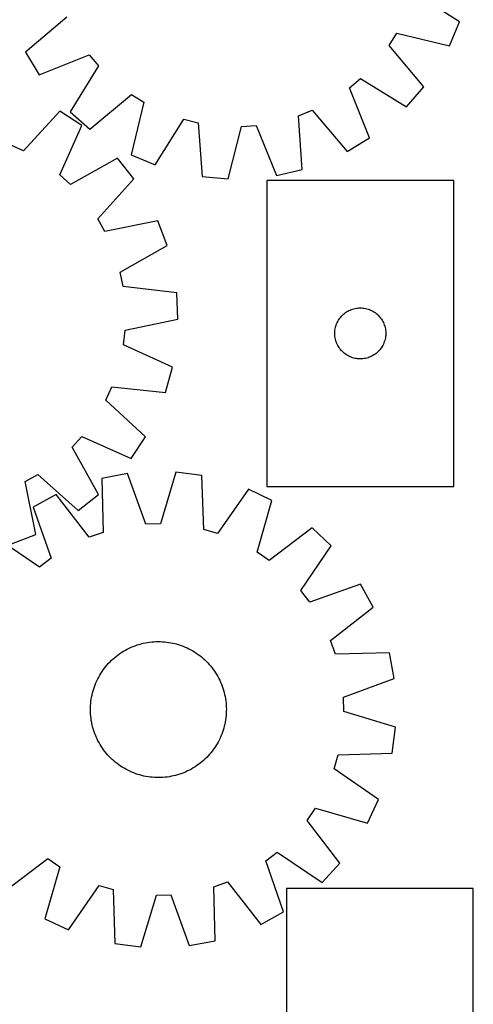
# Model space of a CAD drawing. Header units: millimetres. Extents: x 7 to 1493, y 7 to 2993.
# Tile 12 of 14: x 1226 to 1493, y 2115 to 2694. Entities that reach past the tile are written whole.
import ezdxf

# ---------------------------------------------------------------- set-up
doc = ezdxf.new("R2010")
doc.units = ezdxf.units.MM
doc.layers.add('CUT', color=7, linetype='CONTINUOUS', true_color=0x000000)

msp = doc.modelspace()

# ---------------------------------------------------------------- linework, layer by layer
at = {"layer": 'CUT'}
for p, q in [((1485.227293, 2693.050678), (1458.374745, 2710.018749)), ((1253.979746, 2695.62781), (1229.769685, 2675.064549)), ((1479.22226, 2678.88487), (1485.227293, 2693.050678)), ((1443.815684, 2679.110812), (1448.355916, 2686.38444)), ((1448.355916, 2686.38444), (1479.22226, 2678.88487)), ((1464.110553, 2654.675324), (1443.815684, 2679.110812)), ((1229.769685, 2675.064549), (1237.700394, 2661.879922)), ((1237.700394, 2661.879922), (1267.211383, 2673.630508)), ((1267.211383, 2673.630508), (1272.726006, 2667.064817)), ((1272.726006, 2667.064817), (1256.055267, 2640.026673)), ((1420.418116, 2654.214614), (1426.983808, 2659.729237)), ((1426.983808, 2659.729237), (1454.021951, 2643.058497)), ((1432.168702, 2624.703625), (1420.418116, 2654.214614)), ((1454.021951, 2643.058497), (1464.110553, 2654.675324)), ((1267.672093, 2629.938072), (1292.107581, 2650.23294)), ((1292.107581, 2650.23294), (1299.38121, 2645.692709)), ((1250.025516, 2640.487463), (1228.471075, 2617.155494)), ((1262.868144, 2632.014125), (1250.025516, 2640.487463)), ((1299.38121, 2645.692709), (1291.88164, 2614.826365)), ((1390.472359, 2637.767169), (1398.420815, 2640.982977)), ((1398.420815, 2640.982977), (1418.984075, 2616.772915)), ((1256.055267, 2640.026673), (1267.672093, 2629.938072)), ((1306.047448, 2608.821331), (1323.015518, 2635.673879)), ((1323.015518, 2635.673879), (1331.336159, 2633.603537)), ((1392.528433, 2606.069419), (1390.472359, 2637.767169)), ((1249.897782, 2603.018531), (1262.868144, 2632.014125)), ((1331.336159, 2633.603537), (1333.741869, 2601.930405)), ((1349.070011, 2600.596754), (1356.909711, 2631.378467)), ((1356.909711, 2631.378467), (1365.462881, 2631.980674)), ((1365.462881, 2631.980674), (1377.538383, 2602.601141)), ((1418.984075, 2616.772915), (1432.168702, 2624.703625)), ((1228.471075, 2617.155494), (1220.663557, 2620.699791)), ((1283.937392, 2612.764381), (1256.227925, 2597.235049)), ((1293.53305, 2600.737167), (1283.937392, 2612.764381)), ((1291.88164, 2614.826365), (1306.047448, 2608.821331)), ((1377.538383, 2602.601141), (1392.528433, 2606.069419)), ((1256.227925, 2597.235049), (1249.897782, 2603.018531)), ((1272.237372, 2577.168781), (1293.53305, 2600.737167)), ((1333.741869, 2601.930405), (1349.070011, 2600.596754)), ((1481.776664, 2599.754425), (1371.776664, 2599.754425)), ((1371.776664, 2599.754425), (1371.776664, 2419.754425)), ((1481.776664, 2419.754425), (1481.776664, 2599.754425)), ((1276.470501, 2569.712241), (1272.237372, 2577.168781)), ((1307.622598, 2575.918818), (1276.470501, 2569.712241)), ((1313.031998, 2561.515036), (1307.622598, 2575.918818)), ((1285.495573, 2545.680895), (1313.031998, 2561.515036)), ((1287.21732, 2537.281195), (1285.495573, 2545.680895)), ((1318.762663, 2533.557473), (1287.21732, 2537.281195)), ((1319.456295, 2518.187066), (1318.762663, 2533.557473)), ((1424.468306, 2524.575744), (1425.234349, 2524.674924)), ((1425.234349, 2524.674924), (1426.004483, 2524.734537)), ((1426.004483, 2524.734537), (1426.776664, 2524.754425)), ((1426.776664, 2524.754425), (1427.548846, 2524.734537)), ((1427.548846, 2524.734537), (1428.318979, 2524.674924)), ((1428.318979, 2524.674924), (1429.085023, 2524.575744)), ((1414.779076, 2518.75764), (1415.258458, 2519.363323)), ((1415.258458, 2519.363323), (1415.768384, 2519.943526)), ((1415.768384, 2519.943526), (1416.307502, 2520.496708)), ((1416.307502, 2520.496708), (1416.874383, 2521.021404)), ((1416.874383, 2521.021404), (1417.467522, 2521.516223)), ((1417.467522, 2521.516223), (1418.085348, 2521.979851)), ((1418.085348, 2521.979851), (1418.726221, 2522.411059)), ((1418.726221, 2522.411059), (1419.388443, 2522.808704)), ((1419.388443, 2522.808704), (1420.070257, 2523.171732)), ((1420.070257, 2523.171732), (1420.769856, 2523.499179)), ((1420.769856, 2523.499179), (1421.485383, 2523.790178)), ((1421.485383, 2523.790178), (1422.214942, 2524.043956)), ((1422.214942, 2524.043956), (1422.956598, 2524.259841)), ((1422.956598, 2524.259841), (1423.708383, 2524.437261)), ((1423.708383, 2524.437261), (1424.468306, 2524.575744)), ((1429.085023, 2524.575744), (1429.844945, 2524.437261)), ((1429.844945, 2524.437261), (1430.596731, 2524.259841)), ((1430.596731, 2524.259841), (1431.338387, 2524.043956)), ((1431.338387, 2524.043956), (1432.067946, 2523.790178)), ((1432.067946, 2523.790178), (1432.783473, 2523.499179)), ((1432.783473, 2523.499179), (1433.483071, 2523.171732)), ((1433.483071, 2523.171732), (1434.164885, 2522.808704)), ((1434.164885, 2522.808704), (1434.827107, 2522.411059)), ((1434.827107, 2522.411059), (1435.467981, 2521.979851)), ((1435.467981, 2521.979851), (1436.085807, 2521.516223)), ((1436.085807, 2521.516223), (1436.678946, 2521.021404)), ((1436.678946, 2521.021404), (1437.245827, 2520.496708)), ((1437.245827, 2520.496708), (1437.784945, 2519.943526)), ((1437.784945, 2519.943526), (1438.294871, 2519.363323)), ((1438.294871, 2519.363323), (1438.774253, 2518.75764)), ((1288.374579, 2511.637126), (1319.456295, 2518.187066)), ((1412.019695, 2512.443637), (1412.177699, 2513.199742)), ((1412.177699, 2513.199742), (1412.374416, 2513.94671)), ((1412.374416, 2513.94671), (1412.609326, 2514.682561)), ((1412.609326, 2514.682561), (1412.881805, 2515.405344)), ((1412.881805, 2515.405344), (1413.19113, 2516.113141)), ((1413.19113, 2516.113141), (1413.536482, 2516.804077)), ((1413.536482, 2516.804077), (1413.916945, 2517.476317)), ((1413.916945, 2517.476317), (1414.331509, 2518.128081)), ((1414.331509, 2518.128081), (1414.779076, 2518.75764)), ((1438.774253, 2518.75764), (1439.22182, 2518.128081)), ((1439.22182, 2518.128081), (1439.636384, 2517.476317)), ((1439.636384, 2517.476317), (1440.016846, 2516.804077)), ((1440.016846, 2516.804077), (1440.362198, 2516.113141)), ((1440.362198, 2516.113141), (1440.671524, 2515.405344)), ((1440.671524, 2515.405344), (1440.944003, 2514.682561)), ((1440.944003, 2514.682561), (1441.178912, 2513.94671)), ((1441.178912, 2513.94671), (1441.37563, 2513.199742)), ((1441.37563, 2513.199742), (1441.533634, 2512.443637)), ((1287.416408, 2503.116488), (1288.374579, 2511.637126)), ((1411.781637, 2510.140644), (1411.821401, 2510.912057)), ((1411.781637, 2509.368207), (1411.781637, 2510.140644)), ((1411.821401, 2508.596794), (1411.781637, 2509.368207)), ((1411.821401, 2510.912057), (1411.900824, 2511.680401)), ((1411.900824, 2507.82845), (1411.821401, 2508.596794)), ((1411.900824, 2511.680401), (1412.019695, 2512.443637)), ((1412.019695, 2507.065214), (1411.900824, 2507.82845)), ((1441.533634, 2512.443637), (1441.652504, 2511.680401)), ((1441.652504, 2507.82845), (1441.533634, 2507.065214)), ((1441.652504, 2511.680401), (1441.731927, 2510.912057)), ((1441.731927, 2508.596794), (1441.652504, 2507.82845)), ((1441.731927, 2510.912057), (1441.771691, 2510.140644)), ((1441.771691, 2509.368207), (1441.731927, 2508.596794)), ((1441.771691, 2510.140644), (1441.771691, 2509.368207)), ((1316.267119, 2489.826971), (1287.416408, 2503.116488)), ((1412.177699, 2506.309109), (1412.019695, 2507.065214)), ((1412.374416, 2505.562141), (1412.177699, 2506.309109)), ((1412.609326, 2504.82629), (1412.374416, 2505.562141)), ((1412.881805, 2504.103507), (1412.609326, 2504.82629)), ((1413.19113, 2503.39571), (1412.881805, 2504.103507)), ((1413.536482, 2502.704774), (1413.19113, 2503.39571)), ((1413.916945, 2502.032533), (1413.536482, 2502.704774)), ((1414.331509, 2501.38077), (1413.916945, 2502.032533)), ((1439.636384, 2502.032533), (1439.22182, 2501.38077)), ((1440.016846, 2502.704774), (1439.636384, 2502.032533)), ((1440.362198, 2503.39571), (1440.016846, 2502.704774)), ((1440.671524, 2504.103507), (1440.362198, 2503.39571)), ((1440.944003, 2504.82629), (1440.671524, 2504.103507)), ((1441.178912, 2505.562141), (1440.944003, 2504.82629)), ((1441.37563, 2506.309109), (1441.178912, 2505.562141)), ((1441.533634, 2507.065214), (1441.37563, 2506.309109)), ((1414.779076, 2500.751211), (1414.331509, 2501.38077)), ((1415.258458, 2500.145528), (1414.779076, 2500.751211)), ((1415.768384, 2499.565325), (1415.258458, 2500.145528)), ((1416.307502, 2499.012143), (1415.768384, 2499.565325)), ((1416.874383, 2498.487446), (1416.307502, 2499.012143)), ((1417.467522, 2497.992628), (1416.874383, 2498.487446)), ((1418.085348, 2497.529), (1417.467522, 2497.992628)), ((1418.726221, 2497.097792), (1418.085348, 2497.529)), ((1419.388443, 2496.700147), (1418.726221, 2497.097792)), ((1420.070257, 2496.337119), (1419.388443, 2496.700147)), ((1420.769856, 2496.009672), (1420.070257, 2496.337119)), ((1421.485383, 2495.718673), (1420.769856, 2496.009672)), ((1422.214942, 2495.464895), (1421.485383, 2495.718673)), ((1432.067946, 2495.718673), (1431.338387, 2495.464895)), ((1432.783473, 2496.009672), (1432.067946, 2495.718673)), ((1433.483071, 2496.337119), (1432.783473, 2496.009672)), ((1434.164885, 2496.700147), (1433.483071, 2496.337119)), ((1434.827107, 2497.097792), (1434.164885, 2496.700147)), ((1435.467981, 2497.529), (1434.827107, 2497.097792)), ((1436.085807, 2497.992628), (1435.467981, 2497.529)), ((1436.678946, 2498.487446), (1436.085807, 2497.992628)), ((1437.245827, 2499.012143), (1436.678946, 2498.487446)), ((1437.784945, 2499.565325), (1437.245827, 2499.012143)), ((1438.294871, 2500.145528), (1437.784945, 2499.565325)), ((1438.774253, 2500.751211), (1438.294871, 2500.145528)), ((1439.22182, 2501.38077), (1438.774253, 2500.751211)), ((1422.956598, 2495.24901), (1422.214942, 2495.464895)), ((1423.708383, 2495.07159), (1422.956598, 2495.24901)), ((1424.468306, 2494.933107), (1423.708383, 2495.07159)), ((1425.234349, 2494.833927), (1424.468306, 2494.933107)), ((1426.004483, 2494.774314), (1425.234349, 2494.833927)), ((1426.776664, 2494.754425), (1426.004483, 2494.774314)), ((1427.548846, 2494.774314), (1426.776664, 2494.754425)), ((1428.318979, 2494.833927), (1427.548846, 2494.774314)), ((1429.085023, 2494.933107), (1428.318979, 2494.833927)), ((1429.844945, 2495.07159), (1429.085023, 2494.933107)), ((1430.596731, 2495.24901), (1429.844945, 2495.07159)), ((1431.338387, 2495.464895), (1430.596731, 2495.24901)), ((1312.177084, 2474.994501), (1316.267119, 2489.826971)), ((1277.048277, 2470.562399), (1280.592574, 2478.369917)), ((1280.592574, 2478.369917), (1312.177084, 2474.994501)), ((1300.380246, 2449.007958), (1277.048277, 2470.562399)), ((1257.127832, 2442.80555), (1262.911314, 2449.135692)), ((1262.911314, 2449.135692), (1291.906908, 2436.16533)), ((1291.906908, 2436.16533), (1300.380246, 2449.007958)), ((1272.657164, 2415.096082), (1257.127832, 2442.80555)), ((1229.605024, 2422.562973), (1237.061564, 2426.796102)), ((1237.061564, 2426.796102), (1260.62995, 2405.500424)), ((1289.752393, 2427.339125), (1274.629875, 2424.503635)), ((1300.583011, 2397.47824), (1289.752393, 2427.339125)), ((1318.279837, 2428.145796), (1309.153929, 2397.7206)), ((1333.538421, 2426.169392), (1318.279837, 2428.145796)), ((1334.61143, 2394.423158), (1333.538421, 2426.169392)), ((1235.811601, 2391.410876), (1229.605024, 2422.562973)), ((1274.629875, 2424.503635), (1275.352523, 2392.747494)), ((1247.747938, 2414.920981), (1234.241783, 2407.551154)), ((1267.275989, 2389.868436), (1247.747938, 2414.920981)), ((1260.62995, 2405.500424), (1272.657164, 2415.096082)), ((1360.918908, 2418.121117), (1342.837751, 2392.005097)), ((1374.819941, 2411.526283), (1360.918908, 2418.121117)), ((1371.776664, 2419.754425), (1481.776664, 2419.754425)), ((1366.030308, 2381.002242), (1374.819941, 2411.526283)), ((1234.241783, 2407.551154), (1244.742249, 2377.572579)), ((1309.153929, 2397.7206), (1300.583011, 2397.47824)), ((1221.407819, 2386.001476), (1235.811601, 2391.410876)), ((1275.352523, 2392.747494), (1267.275989, 2389.868436)), ((1342.837751, 2392.005097), (1334.61143, 2394.423158)), ((1398.373278, 2395.410882), (1373.106782, 2376.160456)), ((1409.556031, 2384.843168), (1398.373278, 2395.410882)), ((1237.950687, 2372.338647), (1211.636745, 2390.130533)), ((1373.106782, 2376.160456), (1366.030308, 2381.002242)), ((1391.764145, 2358.529226), (1409.556031, 2384.843168)), ((1244.742249, 2377.572579), (1237.950687, 2372.338647)), ((1396.998077, 2351.737663), (1391.764145, 2358.529226)), ((1426.976652, 2362.238129), (1396.998077, 2351.737663)), ((1434.346479, 2348.731975), (1426.976652, 2362.238129)), ((1409.293934, 2329.203924), (1434.346479, 2348.731975)), ((1299.043307, 2327.522369), (1300.272571, 2327.782978)), ((1300.272571, 2327.782978), (1301.509414, 2328.004846)), ((1301.509414, 2328.004846), (1302.752616, 2328.187755)), ((1302.752616, 2328.187755), (1304.00095, 2328.331524)), ((1304.00095, 2328.331524), (1305.253183, 2328.436011)), ((1305.253183, 2328.436011), (1306.508081, 2328.501112)), ((1306.508081, 2328.501112), (1307.764405, 2328.526764)), ((1307.764405, 2328.526764), (1309.020914, 2328.512941)), ((1309.020914, 2328.512941), (1310.276369, 2328.459658)), ((1310.276369, 2328.459658), (1311.529531, 2328.366965)), ((1311.529531, 2328.366965), (1312.779163, 2328.234956)), ((1312.779163, 2328.234956), (1314.024032, 2328.06376)), ((1314.024032, 2328.06376), (1315.26291, 2327.853546)), ((1315.26291, 2327.853546), (1316.494573, 2327.604522)), ((1412.172992, 2321.12739), (1409.293934, 2329.203924)), ((1285.31388, 2321.504223), (1286.360884, 2322.199054)), ((1286.360884, 2322.199054), (1287.429196, 2322.860654)), ((1287.429196, 2322.860654), (1288.517763, 2323.488372)), ((1288.517763, 2323.488372), (1289.62551, 2324.081587)), ((1289.62551, 2324.081587), (1290.751343, 2324.639714)), ((1290.751343, 2324.639714), (1291.894152, 2325.162202)), ((1291.894152, 2325.162202), (1293.052809, 2325.648537)), ((1293.052809, 2325.648537), (1294.22617, 2326.098237)), ((1294.22617, 2326.098237), (1295.413078, 2326.510858)), ((1295.413078, 2326.510858), (1296.612361, 2326.885995)), ((1296.612361, 2326.885995), (1297.822835, 2327.223276)), ((1297.822835, 2327.223276), (1299.043307, 2327.522369)), ((1316.494573, 2327.604522), (1317.717806, 2327.316933)), ((1317.717806, 2327.316933), (1318.931402, 2326.991063)), ((1318.931402, 2326.991063), (1320.134164, 2326.627234)), ((1320.134164, 2326.627234), (1321.324904, 2326.225805)), ((1321.324904, 2326.225805), (1322.502447, 2325.787173)), ((1322.502447, 2325.787173), (1323.665631, 2325.311769)), ((1323.665631, 2325.311769), (1324.813309, 2324.800063)), ((1324.813309, 2324.800063), (1325.944347, 2324.25256)), ((1325.944347, 2324.25256), (1327.05763, 2323.6698)), ((1327.05763, 2323.6698), (1328.152058, 2323.052359)), ((1328.152058, 2323.052359), (1329.226552, 2322.400846)), ((1329.226552, 2322.400846), (1330.280052, 2321.715904)), ((1278.665383, 2315.771523), (1279.535599, 2316.678017)), ((1279.535599, 2316.678017), (1280.433859, 2317.556729)), ((1280.433859, 2317.556729), (1281.359278, 2318.406792)), ((1281.359278, 2318.406792), (1282.31094, 2319.227368)), ((1282.31094, 2319.227368), (1283.287908, 2320.017647)), ((1283.287908, 2320.017647), (1284.289217, 2320.776848)), ((1284.289217, 2320.776848), (1285.31388, 2321.504223)), ((1330.280052, 2321.715904), (1331.311517, 2320.998209)), ((1331.311517, 2320.998209), (1332.319929, 2320.248468)), ((1332.319929, 2320.248468), (1333.304294, 2319.467423)), ((1333.304294, 2319.467423), (1334.263641, 2318.655843)), ((1334.263641, 2318.655843), (1335.197021, 2317.81453)), ((1335.197021, 2317.81453), (1336.103515, 2316.944314)), ((1336.103515, 2316.944314), (1336.982227, 2316.046053)), ((1443.929133, 2321.850037), (1412.172992, 2321.12739)), ((1446.764623, 2306.72752), (1443.929133, 2321.850037)), ((1274.079066, 2309.801054), (1274.764008, 2310.854554)), ((1274.764008, 2310.854554), (1275.481704, 2311.886019)), ((1275.481704, 2311.886019), (1276.231444, 2312.894431)), ((1276.231444, 2312.894431), (1277.01249, 2313.878796)), ((1277.01249, 2313.878796), (1277.82407, 2314.838143)), ((1277.82407, 2314.838143), (1278.665383, 2315.771523)), ((1336.982227, 2316.046053), (1337.83229, 2315.120635)), ((1337.83229, 2315.120635), (1338.652866, 2314.168972)), ((1338.652866, 2314.168972), (1339.443145, 2313.192004)), ((1339.443145, 2313.192004), (1340.202346, 2312.190695)), ((1340.202346, 2312.190695), (1340.929721, 2311.166033)), ((1340.929721, 2311.166033), (1341.624552, 2310.119029)), ((1271.168144, 2304.240133), (1271.67985, 2305.387811)), ((1271.67985, 2305.387811), (1272.227353, 2306.518849)), ((1272.227353, 2306.518849), (1272.810112, 2307.632132)), ((1272.810112, 2307.632132), (1273.427553, 2308.72656)), ((1273.427553, 2308.72656), (1274.079066, 2309.801054)), ((1341.624552, 2310.119029), (1342.286152, 2309.050716)), ((1342.286152, 2309.050716), (1342.91387, 2307.962149)), ((1342.91387, 2307.962149), (1343.507085, 2306.854403)), ((1343.507085, 2306.854403), (1344.065212, 2305.728569)), ((1344.065212, 2305.728569), (1344.5877, 2304.58576)), ((1344.5877, 2304.58576), (1345.074035, 2303.427103)), ((1416.903738, 2295.896901), (1446.764623, 2306.72752)), ((1269.16298, 2298.292308), (1269.488849, 2299.505904)), ((1269.488849, 2299.505904), (1269.852678, 2300.708666)), ((1269.852678, 2300.708666), (1270.254107, 2301.899406)), ((1270.254107, 2301.899406), (1270.69274, 2303.076949)), ((1270.69274, 2303.076949), (1271.168144, 2304.240133)), ((1345.074035, 2303.427103), (1345.523734, 2302.253742)), ((1345.523734, 2302.253742), (1345.936356, 2301.066834)), ((1345.936356, 2301.066834), (1346.311493, 2299.867551)), ((1346.311493, 2299.867551), (1346.648774, 2298.657077)), ((1268.112947, 2292.104033), (1268.244957, 2293.353666)), ((1268.244957, 2293.353666), (1268.416153, 2294.598534)), ((1268.416153, 2294.598534), (1268.626367, 2295.837412)), ((1268.626367, 2295.837412), (1268.875391, 2297.069075)), ((1268.875391, 2297.069075), (1269.16298, 2298.292308)), ((1346.648774, 2298.657077), (1346.947867, 2297.436606)), ((1346.947867, 2297.436606), (1347.208476, 2296.207342)), ((1347.208476, 2296.207342), (1347.430344, 2294.970499)), ((1347.430344, 2294.970499), (1347.613253, 2293.727297)), ((1347.613253, 2293.727297), (1347.757022, 2292.478963)), ((1417.146098, 2287.325984), (1416.903738, 2295.896901)), ((1267.953148, 2288.338907), (1267.966971, 2289.595416)), ((1267.9788, 2287.082583), (1267.953148, 2288.338907)), ((1267.966971, 2289.595416), (1268.020255, 2290.850871)), ((1268.020255, 2290.850871), (1268.112947, 2292.104033)), ((1347.757022, 2292.478963), (1347.861508, 2291.226729)), ((1347.861508, 2291.226729), (1347.92661, 2289.971831)), ((1347.938439, 2287.458998), (1347.885155, 2286.203543)), ((1347.92661, 2289.971831), (1347.952262, 2288.715508)), ((1347.952262, 2288.715508), (1347.938439, 2287.458998)), ((1447.571294, 2278.200075), (1417.146098, 2287.325984)), ((1268.043902, 2285.827686), (1267.9788, 2287.082583)), ((1268.148388, 2284.575452), (1268.043902, 2285.827686)), ((1268.292157, 2283.327118), (1268.148388, 2284.575452)), ((1268.475066, 2282.083916), (1268.292157, 2283.327118)), ((1268.696934, 2280.847073), (1268.475066, 2282.083916)), ((1347.489258, 2282.45588), (1347.279044, 2281.217003)), ((1347.660454, 2283.700749), (1347.489258, 2282.45588)), ((1347.792463, 2284.950381), (1347.660454, 2283.700749)), ((1347.885155, 2286.203543), (1347.792463, 2284.950381)), ((1268.957544, 2279.617809), (1268.696934, 2280.847073)), ((1269.256636, 2278.397337), (1268.957544, 2279.617809)), ((1269.593917, 2277.186863), (1269.256636, 2278.397337)), ((1269.969054, 2275.98758), (1269.593917, 2277.186863)), ((1270.381676, 2274.800672), (1269.969054, 2275.98758)), ((1346.052732, 2276.345749), (1345.651303, 2275.155009)), ((1346.416561, 2277.54851), (1346.052732, 2276.345749)), ((1346.742431, 2278.762106), (1346.416561, 2277.54851)), ((1347.03002, 2279.98534), (1346.742431, 2278.762106)), ((1347.279044, 2281.217003), (1347.03002, 2279.98534)), ((1445.59489, 2262.941491), (1447.571294, 2278.200075)), ((1270.831376, 2273.627311), (1270.381676, 2274.800672)), ((1271.31771, 2272.468654), (1270.831376, 2273.627311)), ((1271.840198, 2271.325845), (1271.31771, 2272.468654)), ((1272.398326, 2270.200012), (1271.840198, 2271.325845)), ((1272.991541, 2269.092265), (1272.398326, 2270.200012)), ((1343.678058, 2270.535565), (1343.095298, 2269.422283)), ((1344.225561, 2271.666603), (1343.678058, 2270.535565)), ((1344.737266, 2272.814281), (1344.225561, 2271.666603)), ((1345.21267, 2273.977465), (1344.737266, 2272.814281)), ((1345.651303, 2275.155009), (1345.21267, 2273.977465)), ((1273.619258, 2268.003698), (1272.991541, 2269.092265)), ((1274.280859, 2266.935386), (1273.619258, 2268.003698)), ((1274.975689, 2265.888382), (1274.280859, 2266.935386)), ((1275.703064, 2264.86372), (1274.975689, 2265.888382)), ((1276.462265, 2263.86241), (1275.703064, 2264.86372)), ((1339.673966, 2264.159983), (1338.89292, 2263.175618)), ((1340.423707, 2265.168396), (1339.673966, 2264.159983)), ((1341.141402, 2266.199861), (1340.423707, 2265.168396)), ((1341.826344, 2267.25336), (1341.141402, 2266.199861)), ((1342.477857, 2268.327854), (1341.826344, 2267.25336)), ((1343.095298, 2269.422283), (1342.477857, 2268.327854)), ((1277.252544, 2262.885442), (1276.462265, 2263.86241)), ((1278.07312, 2261.93378), (1277.252544, 2262.885442)), ((1278.923184, 2261.008361), (1278.07312, 2261.93378)), ((1279.801896, 2260.110101), (1278.923184, 2261.008361)), ((1280.708389, 2259.239885), (1279.801896, 2260.110101)), ((1281.64177, 2258.398572), (1280.708389, 2259.239885)), ((1282.601116, 2257.586992), (1281.64177, 2258.398572)), ((1334.546133, 2258.647622), (1333.59447, 2257.827046)), ((1335.471551, 2259.497686), (1334.546133, 2258.647622)), ((1336.369811, 2260.376398), (1335.471551, 2259.497686)), ((1337.240028, 2261.282891), (1336.369811, 2260.376398)), ((1338.081341, 2262.216272), (1337.240028, 2261.282891)), ((1338.89292, 2263.175618), (1338.081341, 2262.216272)), ((1411.430595, 2253.642162), (1413.848656, 2261.868482)), ((1413.848656, 2261.868482), (1445.59489, 2262.941491)), ((1283.585481, 2256.805946), (1282.601116, 2257.586992)), ((1284.593894, 2256.056206), (1283.585481, 2256.805946)), ((1285.625359, 2255.33851), (1284.593894, 2256.056206)), ((1286.678858, 2254.653568), (1285.625359, 2255.33851)), ((1287.753352, 2254.002055), (1286.678858, 2254.653568)), ((1288.847781, 2253.384614), (1287.753352, 2254.002055)), ((1289.961063, 2252.801855), (1288.847781, 2253.384614)), ((1291.092101, 2252.254352), (1289.961063, 2252.801855)), ((1326.279901, 2252.972828), (1325.154067, 2252.414701)), ((1327.387647, 2253.566043), (1326.279901, 2252.972828)), ((1328.476214, 2254.19376), (1327.387647, 2253.566043)), ((1329.544527, 2254.855361), (1328.476214, 2254.19376)), ((1330.591531, 2255.550191), (1329.544527, 2254.855361)), ((1331.616193, 2256.277566), (1330.591531, 2255.550191)), ((1332.617502, 2257.036768), (1331.616193, 2256.277566)), ((1333.59447, 2257.827046), (1332.617502, 2257.036768)), ((1437.546614, 2235.561004), (1411.430595, 2253.642162)), ((1292.239779, 2251.742646), (1291.092101, 2252.254352)), ((1293.402963, 2251.267242), (1292.239779, 2251.742646)), ((1294.580507, 2250.828609), (1293.402963, 2251.267242)), ((1295.771247, 2250.42718), (1294.580507, 2250.828609)), ((1296.974008, 2250.063351), (1295.771247, 2250.42718)), ((1298.187604, 2249.737482), (1296.974008, 2250.063351)), ((1299.410838, 2249.449893), (1298.187604, 2249.737482)), ((1300.642501, 2249.200869), (1299.410838, 2249.449893)), ((1301.881378, 2248.990655), (1300.642501, 2249.200869)), ((1303.126247, 2248.819459), (1301.881378, 2248.990655)), ((1304.375879, 2248.687449), (1303.126247, 2248.819459)), ((1305.629041, 2248.594757), (1304.375879, 2248.687449)), ((1306.884496, 2248.541473), (1305.629041, 2248.594757)), ((1308.141005, 2248.52765), (1306.884496, 2248.541473)), ((1309.397329, 2248.553302), (1308.141005, 2248.52765)), ((1310.652227, 2248.618404), (1309.397329, 2248.553302)), ((1311.904461, 2248.722891), (1310.652227, 2248.618404)), ((1313.152794, 2248.866659), (1311.904461, 2248.722891)), ((1314.395996, 2249.049568), (1313.152794, 2248.866659)), ((1315.63284, 2249.271437), (1314.395996, 2249.049568)), ((1316.862104, 2249.532046), (1315.63284, 2249.271437)), ((1318.082575, 2249.831138), (1316.862104, 2249.532046)), ((1319.293049, 2250.16842), (1318.082575, 2249.831138)), ((1320.492332, 2250.543556), (1319.293049, 2250.16842)), ((1321.67924, 2250.956178), (1320.492332, 2250.543556)), ((1322.852601, 2251.405878), (1321.67924, 2250.956178)), ((1324.011258, 2251.892212), (1322.852601, 2251.405878)), ((1325.154067, 2252.414701), (1324.011258, 2251.892212)), ((1430.951781, 2221.659971), (1437.546614, 2235.561004)), ((1395.585954, 2223.373131), (1400.42774, 2230.449605)), ((1400.42774, 2230.449605), (1430.951781, 2221.659971)), ((1414.83638, 2198.106634), (1395.585954, 2223.373131)), ((1217.532132, 2181.643532), (1242.798629, 2200.893958)), ((1242.798629, 2200.893958), (1249.875103, 2196.052172)), ((1371.163161, 2199.481835), (1377.954723, 2204.715767)), ((1377.954723, 2204.715767), (1404.268666, 2186.923882)), ((1249.875103, 2196.052172), (1241.085469, 2165.528131)), ((1381.663627, 2169.50326), (1371.163161, 2199.481835)), ((1404.268666, 2186.923882), (1414.83638, 2198.106634)), ((1254.986502, 2158.933298), (1273.067659, 2185.049318)), ((1273.067659, 2185.049318), (1281.29398, 2182.631257)), ((1340.552888, 2184.306921), (1348.629422, 2187.185978)), ((1341.275535, 2152.550779), (1340.552888, 2184.306921)), ((1348.629422, 2187.185978), (1368.157473, 2162.133434)), ((1493.327758, 2183.223056), (1383.327758, 2183.223056)), ((1383.327758, 2183.223056), (1383.327758, 2003.223056)), ((1493.327758, 2003.223056), (1493.327758, 2183.223056)), ((1281.29398, 2182.631257), (1282.366989, 2150.885022)), ((1297.625573, 2148.908618), (1306.751482, 2179.333814)), ((1306.751482, 2179.333814), (1315.322399, 2179.576174)), ((1315.322399, 2179.576174), (1326.153018, 2149.715289)), ((1368.157473, 2162.133434), (1381.663627, 2169.50326)), ((1241.085469, 2165.528131), (1254.986502, 2158.933298)), ((1282.366989, 2150.885022), (1297.625573, 2148.908618)), ((1326.153018, 2149.715289), (1341.275535, 2152.550779))]:
    msp.add_line(p, q, dxfattribs=at)

doc.saveas('drawing.dxf')
